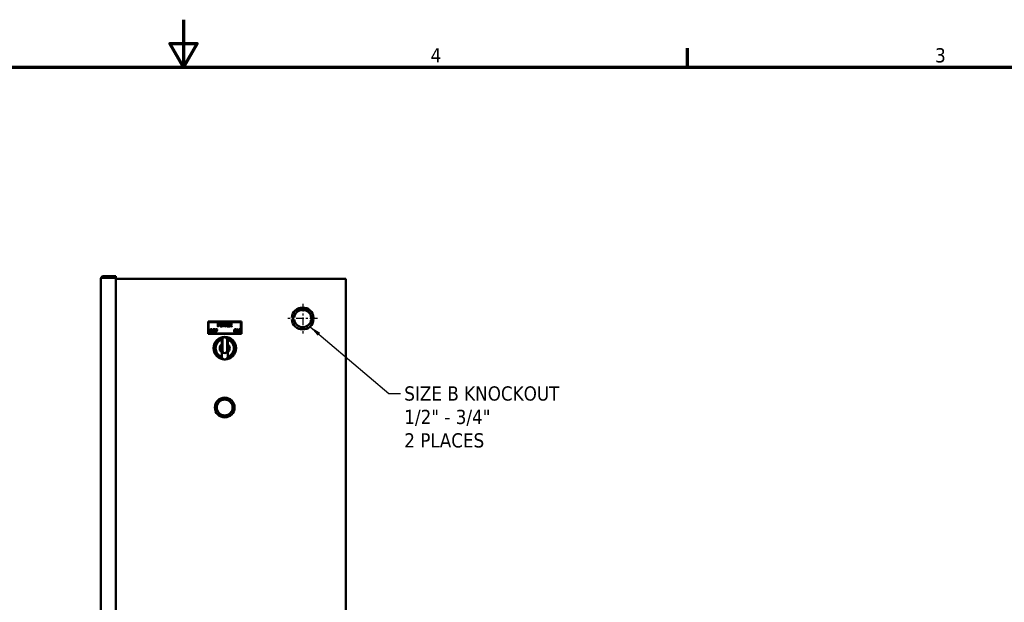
# Model space of a CAD drawing. Header units: inches. Extents: x 1 to 203, y 4 to 128.
# Tile 92 of 127: x 94 to 144, y 99 to 128. Entities that reach past the tile are written whole.
import ezdxf

# ---------------------------------------------------------------- set-up
doc = ezdxf.new("R2010")
doc.units = ezdxf.units.IN
doc.header["$LTSCALE"] = 6
doc.header["$MEASUREMENT"] = 0
doc.linetypes.add('CHAIN', pattern=[0.7087, 0.4724, -0.0591, 0.1181, -0.0591])
for name, color, linetype, lineweight in [('Border (ANSI)', 7, 'Continuous', 70), ('Center Mark (ANSI)', 7, 'Continuous', 25), ('Symbol (ANSI)', 7, 'Continuous', 25), ('Visible (ANSI)', 7, 'Continuous', 50)]:
    doc.layers.add(name, color=color, linetype=linetype, lineweight=lineweight)
doc.styles.add('Dimension Text', font='tahoma.ttf')
doc.styles.add('Note Text (ANSI)', font='tahoma.ttf')
doc.dimstyles.new('Default (ANSI)$7', dxfattribs={"dimscale": 6, "dimtxt": 0.12, "dimasz": 0.098425, "dimexe": 0.125, "dimexo": 0.0625, "dimgap": 0.031496, "dimtad": 0, "dimtih": 1, "dimtoh": 1, "dimrnd": 1e-08, "dimzin": 4, "dimdsep": 46, "dimtxsty": 'Note Text (ANSI)', "dimcen": 0.09, "dimdle": 0.393701, "dimclrd": 256, "dimclre": 256, "dimclrt": 256, "dimadec": 0, "dimazin": 1, "dimtfac": 1, "dimtofl": 0, "dimtmove": 0, "dimatfit": 3, "dimfxl": 1, "dimtolj": 1, "dimtzin": 4, "dimlwd": -1, "dimlwe": -1, "dimarcsym": 0})

# ---------------------------------------------------------------- blocks, each defined once
blk = doc.blocks.new('Borders Default Border')
at = {"layer": 'Border (ANSI)'}
blk.add_line((21.25, 21), (21.25, 21.16), dxfattribs=at)
at = {"layer": 'Border (ANSI)', "flags": 128}
for points in [[(17, 21.4), (17, 21), (16.8845, 21.2), (17.1155, 21.2), (17, 21)], [(0.5, 1), (0.5, 21), (33.5, 21), (33.5, 1), (0.5, 1)]]:
    blk.add_lwpolyline(points, dxfattribs=at)
at = {"layer": 'Border (ANSI)', "char_height": 0.12, "attachment_point": 7, "style": 'Dimension Text'}
for s, insert in [('4', (19.0831, 21.04)), ('3', (23.3377, 21.0375))]:
    blk.add_mtext(s, dxfattribs=dict(at, insert=insert))

msp = doc.modelspace()

# ---------------------------------------------------------------- linework, layer by layer
at = {"layer": 'Center Mark (ANSI)', "linetype": 'CHAIN', "ltscale": 0.138781}
for p, q in [((108.027, 114.038), (108.027, 112.538)), ((108.777, 113.288), (107.277, 113.288))]:
    msp.add_line(p, q, dxfattribs=at)
at = {"layer": 'Visible (ANSI)'}
for p, q in [((97.82, 43.14), (97.82, 115.311)), ((97.82, 115.311), (97.82, 115.311)), ((97.82, 115.311), (97.82, 115.311)), ((97.884, 115.35), (97.845, 115.382)), ((97.845, 115.35), (97.934, 115.35)), ((97.934, 115.35), (97.884, 115.35)), ((97.934, 115.424), (98.57, 115.424)), ((97.934, 115.35), (97.934, 115.35)), ((98.57, 115.35), (97.934, 115.35)), ((97.934, 115.35), (98.57, 115.35)), ((98.57, 115.424), (98.57, 115.35)), ((98.57, 43.1), (98.57, 115.35)), ((110.093, 115.288), (98.57, 115.288)), ((110.206, 115.288), (110.093, 115.288)), ((110.206, 115.288), (110.206, 43.288)), ((97.82, 114.797), (97.81, 114.797)), ((97.81, 112.28), (97.81, 114.797)), ((107.649, 113.694), (107.864, 113.694)), ((108.266, 113.788), (107.787, 113.788)), ((108.189, 113.694), (108.404, 113.694)), ((104.925, 113.131), (103.237, 113.131)), ((103.261, 113.107), (103.237, 113.131)), ((103.237, 113.131), (103.237, 112.506)), ((103.261, 113.107), (104.901, 113.107)), ((103.261, 112.529), (103.261, 113.107)), ((104.901, 113.107), (104.925, 113.131)), ((104.901, 113.107), (104.901, 112.529)), ((104.925, 112.506), (104.925, 113.131)), ((107.592, 113.338), (107.474, 113.338)), ((107.474, 113.238), (107.592, 113.238)), ((108.579, 113.338), (108.461, 113.338)), ((108.461, 113.238), (108.579, 113.238)), ((108.507, 113.1), (108.507, 113.011)), ((108.548, 113.1), (108.507, 113.1)), ((103.493, 112.59), (103.493, 112.74)), ((103.498, 112.745), (103.583, 112.745)), ((103.514, 112.721), (103.514, 112.686)), ((103.514, 112.657), (103.514, 112.59)), ((103.583, 112.726), (103.519, 112.726)), ((103.519, 112.681), (103.58, 112.681)), ((103.58, 112.662), (103.519, 112.662)), ((103.585, 112.676), (103.585, 112.667)), ((103.588, 112.74), (103.588, 112.731)), ((103.608, 112.59), (103.608, 112.74)), ((103.613, 112.745), (103.698, 112.745)), ((103.629, 112.721), (103.629, 112.686)), ((103.629, 112.657), (103.629, 112.59)), ((103.698, 112.726), (103.634, 112.726)), ((103.634, 112.681), (103.695, 112.681)), ((103.695, 112.662), (103.634, 112.662)), ((103.7, 112.676), (103.7, 112.667)), ((103.703, 112.74), (103.703, 112.731)), ((103.73, 112.891), (103.73, 113.041)), ((103.735, 113.046), (103.77, 113.046)), ((103.746, 112.886), (103.735, 112.886)), ((103.751, 113.023), (103.751, 112.969)), ((103.751, 112.941), (103.751, 112.891)), ((103.769, 113.028), (103.756, 113.028)), ((103.756, 112.964), (103.765, 112.964)), ((103.769, 112.946), (103.756, 112.946)), ((104.033, 112.89), (103.995, 113.04)), ((104, 113.046), (104.011, 113.046)), ((104.016, 113.043), (104.043, 112.934)), ((104.054, 112.886), (104.038, 112.886)), ((104.052, 112.934), (104.078, 113.043)), ((104.085, 112.999), (104.059, 112.89)), ((104.083, 113.046), (104.097, 113.046)), ((104.121, 112.89), (104.094, 112.999)), ((104.102, 113.043), (104.128, 112.933)), ((104.142, 112.886), (104.126, 112.886)), ((104.138, 112.933), (104.164, 113.043)), ((104.184, 113.04), (104.147, 112.89)), ((104.169, 113.046), (104.18, 113.046)), ((104.205, 112.891), (104.205, 113.041)), ((104.21, 113.046), (104.3, 113.046)), ((104.3, 112.886), (104.21, 112.886)), ((104.226, 113.022), (104.226, 112.989)), ((104.226, 112.96), (104.226, 112.91)), ((104.3, 113.027), (104.231, 113.027)), ((104.231, 112.984), (104.295, 112.984)), ((104.295, 112.965), (104.231, 112.965)), ((104.231, 112.905), (104.3, 112.905)), ((104.3, 112.979), (104.3, 112.97)), ((104.305, 113.041), (104.305, 113.032)), ((104.305, 112.9), (104.305, 112.891)), ((104.329, 112.891), (104.329, 113.041)), ((104.334, 113.046), (104.37, 113.046)), ((104.345, 112.886), (104.334, 112.886)), ((104.35, 113.023), (104.35, 112.973)), ((104.35, 112.945), (104.35, 112.891)), ((104.371, 113.028), (104.355, 113.028)), ((104.355, 112.968), (104.368, 112.968)), ((104.372, 112.95), (104.355, 112.95)), ((104.423, 112.888), (104.376, 112.948)), ((104.4, 112.951), (104.446, 112.895)), ((104.442, 112.886), (104.427, 112.886)), ((104.719, 112.59), (104.719, 112.74)), ((104.724, 112.745), (104.746, 112.745)), ((104.739, 112.702), (104.739, 112.59)), ((104.808, 112.587), (104.748, 112.704)), ((104.75, 112.742), (104.804, 112.637)), ((104.813, 112.639), (104.813, 112.74)), ((104.818, 112.745), (104.828, 112.745)), ((104.833, 112.74), (104.833, 112.59)), ((97.82, 112.28), (97.81, 112.28)), ((103.261, 112.529), (103.237, 112.506)), ((103.237, 112.506), (104.925, 112.506)), ((104.901, 112.529), (103.261, 112.529)), ((103.509, 112.585), (103.498, 112.585)), ((103.624, 112.585), (103.613, 112.585)), ((103.928, 112.222), (103.928, 112.223)), ((103.928, 112.223), (103.928, 112.222)), ((103.931, 112.223), (103.928, 112.223)), ((103.928, 112.21), (103.948, 112.21)), ((103.942, 111.963), (103.928, 112.21)), ((103.928, 111.988), (103.928, 112.21)), ((103.948, 112.21), (103.959, 112.012)), ((103.963, 112.221), (103.963, 111.662)), ((104.199, 111.662), (104.199, 112.221)), ((104.203, 112.012), (104.203, 112.221)), ((104.203, 112.012), (104.214, 112.21)), ((104.214, 112.21), (104.214, 112.221)), ((104.214, 112.21), (104.234, 112.21)), ((104.234, 112.21), (104.22, 111.963)), ((104.231, 112.223), (104.235, 112.223)), ((104.234, 112.21), (104.234, 111.988)), ((104.235, 112.223), (104.235, 112.222)), ((104.235, 112.222), (104.235, 112.223)), ((104.734, 112.585), (104.724, 112.585)), ((104.828, 112.585), (104.812, 112.585)), ((104.901, 112.529), (104.925, 112.506)), ((103.928, 111.947), (103.928, 111.988)), ((103.928, 111.629), (103.928, 111.947)), ((103.928, 111.587), (103.928, 111.629)), ((103.959, 112.012), (103.963, 112.012)), ((104.199, 112.012), (104.203, 112.012)), ((104.234, 111.988), (104.234, 111.947)), ((104.234, 111.947), (104.234, 111.629)), ((104.234, 111.629), (104.234, 111.587))]:
    msp.add_line(p, q, dxfattribs=at)
for centre, radius in [((104.081, 111.788), 0.571), ((104.081, 111.788), 0.567), ((104.081, 108.788), 0.5), ((104.081, 108.788), 0.4)]:
    msp.add_circle(centre, radius, dxfattribs=at)
for centre, radius, start, end in [((97.934, 115.311), 0.113, 179.8024, 179.904), ((97.934, 115.311), 0.113, 179.8024, 179.904), ((97.934, 115.311), 0.113, 90, 141.3362), ((97.934, 115.311), 0.0394, 90, 93.6229), ((108.027, 113.288), 0.555, 5.1735, 174.8265), ((108.027, 113.288), 0.438, 6.5624, 173.4376), ((108.027, 113.288), 0.555, 185.1735, 354.8265), ((108.027, 113.288), 0.438, 186.5624, 353.4376), ((103.498, 112.74), 0.005, 90, 180), ((103.519, 112.721), 0.005, 90, 180), ((103.519, 112.686), 0.005, 180, 270), ((103.519, 112.657), 0.005, 90, 180), ((103.58, 112.676), 0.005, 0, 90), ((103.58, 112.667), 0.005, 270, 0), ((103.583, 112.74), 0.005, 0, 90), ((103.583, 112.731), 0.005, 270, 0), ((103.613, 112.74), 0.005, 90, 180), ((103.634, 112.721), 0.005, 90, 180), ((103.634, 112.686), 0.005, 180, 270), ((103.634, 112.657), 0.005, 90, 180), ((103.695, 112.676), 0.005, 0, 90), ((103.695, 112.667), 0.005, 270, 0), ((103.698, 112.74), 0.005, 0, 90), ((103.698, 112.731), 0.005, 270, 0), ((103.735, 113.041), 0.005, 90, 180), ((103.735, 112.891), 0.005, 180, 270), ((103.746, 112.891), 0.005, 270, 0), ((103.756, 113.023), 0.005, 90, 180), ((103.756, 112.969), 0.005, 180, 270), ((103.756, 112.941), 0.005, 90, 180), ((104, 113.041), 0.005, 90, 194.3199), ((104.011, 113.041), 0.005, 13.627, 90), ((104.038, 112.891), 0.005, 194.3199, 270), ((104.047, 112.935), 0.005, 193.627, 346.4788), ((104.054, 112.891), 0.005, 270, 346.5974), ((104.083, 113.041), 0.005, 90, 166.4788), ((104.09, 112.998), 0.005, 13.7726, 166.5974), ((104.097, 113.041), 0.005, 13.4748, 90), ((104.126, 112.891), 0.005, 193.7726, 270), ((104.133, 112.934), 0.005, 193.4748, 346.5776), ((104.142, 112.891), 0.005, 270, 345.8982), ((104.169, 113.041), 0.005, 90, 166.5776), ((104.18, 113.041), 0.005, 345.8982, 90), ((104.21, 113.041), 0.005, 90, 180), ((104.21, 112.891), 0.005, 180, 270), ((104.231, 113.022), 0.005, 90, 180), ((104.231, 112.989), 0.005, 180, 270), ((104.231, 112.96), 0.005, 90, 180), ((104.231, 112.91), 0.005, 180, 270), ((104.295, 112.979), 0.005, 0, 90), ((104.295, 112.97), 0.005, 270, 0), ((104.3, 113.041), 0.005, 0, 90), ((104.3, 113.032), 0.005, 270, 0), ((104.3, 112.9), 0.005, 0, 90), ((104.3, 112.891), 0.005, 270, 0), ((104.334, 113.041), 0.005, 90, 180), ((104.334, 112.891), 0.005, 180, 270), ((104.345, 112.891), 0.005, 270, 0), ((104.355, 113.023), 0.005, 90, 180), ((104.355, 112.973), 0.005, 180, 270), ((104.355, 112.945), 0.005, 90, 180), ((104.372, 112.945), 0.005, 38.46, 90), ((104.427, 112.891), 0.005, 218.46, 270), ((104.442, 112.891), 0.005, 270, 39.2662), ((104.724, 112.74), 0.005, 90, 180), ((104.744, 112.702), 0.005, 27.165, 180), ((104.746, 112.74), 0.005, 26.9624, 90), ((104.808, 112.639), 0.005, 206.9624, 0), ((104.818, 112.74), 0.005, 90, 180), ((104.828, 112.74), 0.005, 0, 90), ((103.498, 112.59), 0.005, 180, 270), ((103.509, 112.59), 0.005, 270, 0), ((104.081, 111.788), 0.547, 98.1849, 260.9812), ((104.081, 111.788), 0.547, 98.2299, 260.9311), ((104.081, 111.788), 0.544, 98.8829, 260.2021), ((104.081, 111.788), 0.527, 101.4561, 257.2959), ((103.613, 112.59), 0.005, 180, 270), ((104.081, 111.788), 0.461, 106.7633, 250.8346), ((103.624, 112.59), 0.005, 270, 0), ((104.081, 112.221), 0.118, 0, 180), ((104.081, 111.788), 0.547, 279.0188, 81.8151), ((104.081, 111.788), 0.547, 279.0689, 81.7701), ((104.081, 111.788), 0.544, 279.7979, 81.1171), ((104.081, 111.788), 0.527, 282.7041, 78.5439), ((104.081, 111.788), 0.461, 289.1654, 73.2367), ((104.082, 112.221), 0.132, 0.0033, 3.4664), ((104.724, 112.59), 0.005, 180, 270), ((104.734, 112.59), 0.005, 270, 0), ((104.812, 112.59), 0.005, 207.165, 270), ((104.828, 112.59), 0.005, 270, 0), ((104.081, 111.788), 0.252, 127.3261, 232.6739), ((104.081, 111.788), 0.22, 133.8659, 226.1341), ((104.081, 111.662), 0.118, 180, 212.4444), ((104.081, 111.662), 0.118, 327.5556, 0), ((104.081, 111.788), 0.252, 307.3261, 52.6739), ((104.081, 111.788), 0.22, 313.8659, 46.1341), ((104.081, 111.662), 0.118, 212.4444, 327.5556), ((104.081, 111.788), 0.544, 275.8134, 275.8135)]:
    msp.add_arc(centre, radius, start, end, dxfattribs=at)
for centre, start_param, end_param in [((103.981, 111.964), 0.032247, 1.083473), ((104.181, 111.964), 2.058119, 3.109346)]:
    msp.add_ellipse(centre, major_axis=(-0.0394, 0), ratio=0.57735, start_param=start_param, end_param=end_param, dxfattribs=at)
for points, degree in [([(97.845, 115.382), (97.829, 115.362), (97.82, 115.337), (97.82, 115.311)], 3), ([(97.845, 115.35), (97.829, 115.337), (97.82, 115.324), (97.82, 115.311)], 3), ([(97.884, 115.35), (97.884, 115.35), (97.884, 115.35), (97.884, 115.35)], 3), ([(103.328, 112.665), (103.328, 112.685), (103.338, 112.715), (103.347, 112.726)], 2), ([(103.347, 112.603), (103.338, 112.614), (103.328, 112.645), (103.328, 112.665)], 2), ([(103.347, 112.726), (103.357, 112.737), (103.383, 112.748), (103.399, 112.748)], 2), ([(103.399, 112.581), (103.382, 112.581), (103.357, 112.592), (103.347, 112.603)], 2), ([(103.363, 112.713), (103.357, 112.705), (103.35, 112.68), (103.35, 112.665)], 2), ([(103.35, 112.665), (103.35, 112.633), (103.377, 112.6), (103.399, 112.6)], 2), ([(103.399, 112.73), (103.387, 112.73), (103.37, 112.722), (103.363, 112.713)], 2), ([(103.399, 112.748), (103.415, 112.748), (103.441, 112.737), (103.45, 112.726)], 2), ([(103.434, 112.713), (103.428, 112.721), (103.41, 112.73), (103.399, 112.73)], 2), ([(103.399, 112.6), (103.421, 112.6), (103.447, 112.633), (103.447, 112.665)], 2), ([(103.45, 112.603), (103.44, 112.592), (103.414, 112.581), (103.399, 112.581)], 2), ([(103.447, 112.665), (103.447, 112.681), (103.44, 112.705), (103.434, 112.713)], 2), ([(103.45, 112.726), (103.459, 112.716), (103.469, 112.685), (103.469, 112.665)], 2), ([(103.469, 112.665), (103.469, 112.645), (103.46, 112.614), (103.45, 112.603)], 2), ([(103.765, 112.964), (103.778, 112.964), (103.794, 112.968), (103.8, 112.974)], 2), ([(103.797, 113.022), (103.792, 113.025), (103.779, 113.028), (103.769, 113.028)], 2), ([(103.817, 112.963), (103.808, 112.954), (103.786, 112.946), (103.769, 112.946)], 2), ([(103.77, 113.046), (103.784, 113.046), (103.804, 113.042), (103.812, 113.036)], 2), ([(103.809, 112.997), (103.809, 113.006), (103.803, 113.018), (103.797, 113.022)], 2), ([(103.8, 112.974), (103.804, 112.979), (103.809, 112.99), (103.809, 112.997)], 2), ([(103.812, 113.036), (103.821, 113.03), (103.831, 113.011), (103.831, 112.998)], 2), ([(103.831, 112.998), (103.831, 112.988), (103.823, 112.969), (103.817, 112.963)], 2), ([(103.842, 112.966), (103.842, 112.986), (103.852, 113.017), (103.861, 113.028)], 2), ([(103.861, 112.905), (103.852, 112.915), (103.842, 112.947), (103.842, 112.966)], 2), ([(103.861, 113.028), (103.87, 113.039), (103.896, 113.05), (103.913, 113.05)], 2), ([(103.913, 112.883), (103.896, 112.883), (103.87, 112.894), (103.861, 112.905)], 2), ([(103.877, 113.015), (103.871, 113.007), (103.864, 112.982), (103.864, 112.966)], 2), ([(103.864, 112.966), (103.864, 112.935), (103.891, 112.901), (103.913, 112.901)], 2), ([(103.913, 113.031), (103.901, 113.031), (103.884, 113.023), (103.877, 113.015)], 2), ([(103.913, 113.05), (103.929, 113.05), (103.955, 113.038), (103.964, 113.028)], 2), ([(103.948, 113.015), (103.942, 113.023), (103.924, 113.031), (103.913, 113.031)], 2), ([(103.913, 112.901), (103.935, 112.901), (103.961, 112.935), (103.961, 112.966)], 2), ([(103.964, 112.905), (103.954, 112.894), (103.928, 112.883), (103.913, 112.883)], 2), ([(103.961, 112.966), (103.961, 112.982), (103.954, 113.007), (103.948, 113.015)], 2), ([(103.964, 113.028), (103.973, 113.017), (103.983, 112.986), (103.983, 112.966)], 2), ([(103.983, 112.966), (103.983, 112.947), (103.974, 112.915), (103.964, 112.905)], 2), ([(104.368, 112.968), (104.378, 112.968), (104.392, 112.971), (104.397, 112.976)], 2), ([(104.37, 113.046), (104.383, 113.046), (104.402, 113.043), (104.41, 113.038)], 2), ([(104.396, 113.023), (104.392, 113.026), (104.38, 113.028), (104.371, 113.028)], 2), ([(104.406, 113.001), (104.406, 113.008), (104.402, 113.019), (104.396, 113.023)], 2), ([(104.397, 112.976), (104.402, 112.981), (104.406, 112.993), (104.406, 113.001)], 2), ([(104.41, 113.038), (104.419, 113.033), (104.429, 113.016), (104.429, 113.003)], 2), ([(104.554, 112.665), (104.554, 112.685), (104.564, 112.715), (104.573, 112.726)], 2), ([(104.573, 112.603), (104.564, 112.614), (104.554, 112.645), (104.554, 112.665)], 2), ([(104.573, 112.726), (104.583, 112.737), (104.609, 112.748), (104.625, 112.748)], 2), ([(104.625, 112.581), (104.608, 112.581), (104.583, 112.592), (104.573, 112.603)], 2), ([(104.589, 112.713), (104.583, 112.705), (104.576, 112.68), (104.576, 112.665)], 2), ([(104.576, 112.665), (104.576, 112.633), (104.603, 112.6), (104.625, 112.6)], 2), ([(104.625, 112.73), (104.613, 112.73), (104.596, 112.722), (104.589, 112.713)], 2), ([(104.625, 112.748), (104.641, 112.748), (104.667, 112.737), (104.676, 112.726)], 2), ([(104.66, 112.713), (104.654, 112.721), (104.636, 112.73), (104.625, 112.73)], 2), ([(104.625, 112.6), (104.647, 112.6), (104.673, 112.633), (104.673, 112.665)], 2), ([(104.676, 112.603), (104.666, 112.592), (104.64, 112.581), (104.625, 112.581)], 2), ([(104.673, 112.665), (104.673, 112.681), (104.666, 112.705), (104.66, 112.713)], 2), ([(104.676, 112.726), (104.685, 112.716), (104.695, 112.685), (104.695, 112.665)], 2), ([(104.695, 112.665), (104.695, 112.645), (104.686, 112.614), (104.676, 112.603)], 2)]:
    msp.add_open_spline(points, degree=degree, dxfattribs=at)
for points, degree, knots in [([(103.351, 112.723), (103.351, 112.723), (103.351, 112.723), (103.35, 112.724), (103.35, 112.724), (103.349, 112.725), (103.349, 112.725), (103.348, 112.726), (103.348, 112.726), (103.347, 112.726), (103.347, 112.726), (103.347, 112.726)], 3, [-0.0000926, -0.0000926, -0.0000926, -0.0000926, 0, 0, 0.00503705, 0.00503705, 0.00999849, 0.00999849, 0.01495953, 0.01495953, 0.01992038, 0.01992038, 0.01992038, 0.01992038]), ([(103.446, 112.723), (103.446, 112.723), (103.446, 112.723), (103.447, 112.724), (103.448, 112.724), (103.448, 112.725), (103.449, 112.725), (103.45, 112.726), (103.45, 112.726), (103.45, 112.726), (103.45, 112.726), (103.45, 112.726)], 3, [-0.02001256, -0.02001256, -0.02001256, -0.02001256, -0.01991996, -0.01991996, -0.0148834, -0.0148834, -0.00992208, -0.00992208, -0.00496099, -0.00496099, 0, 0, 0, 0]), ([(103.803, 112.97), (103.803, 112.97), (103.803, 112.97), (103.803, 112.971), (103.802, 112.971), (103.801, 112.972), (103.801, 112.972), (103.8, 112.973), (103.8, 112.973), (103.8, 112.974), (103.8, 112.974), (103.8, 112.974)], 3, [-0.02001271, -0.02001271, -0.02001271, -0.02001271, -0.01992011, -0.01992011, -0.01488331, -0.01488331, -0.00992189, -0.00992189, -0.00496084, -0.00496084, 0, 0, 0, 0]), ([(103.865, 113.025), (103.865, 113.025), (103.865, 113.025), (103.864, 113.025), (103.864, 113.026), (103.863, 113.027), (103.863, 113.027), (103.862, 113.027), (103.862, 113.028), (103.861, 113.028), (103.861, 113.028), (103.861, 113.028)], 3, [-0.0000926, -0.0000926, -0.0000926, -0.0000926, 0, 0, 0.00503705, 0.00503705, 0.00999849, 0.00999849, 0.01495953, 0.01495953, 0.01992038, 0.01992038, 0.01992038, 0.01992038]), ([(103.96, 113.025), (103.96, 113.025), (103.96, 113.025), (103.961, 113.025), (103.961, 113.026), (103.962, 113.026), (103.963, 113.027), (103.963, 113.027), (103.964, 113.028), (103.964, 113.028), (103.964, 113.028), (103.964, 113.028)], 3, [-0.02001256, -0.02001256, -0.02001256, -0.02001256, -0.01991996, -0.01991996, -0.0148834, -0.0148834, -0.00992208, -0.00992208, -0.00496099, -0.00496099, 0, 0, 0, 0]), ([(104.401, 112.973), (104.401, 112.973), (104.401, 112.973), (104.4, 112.973), (104.4, 112.973), (104.399, 112.974), (104.399, 112.975), (104.398, 112.975), (104.398, 112.976), (104.397, 112.976), (104.397, 112.976), (104.397, 112.976)], 3, [-0.0000926, -0.0000926, -0.0000926, -0.0000926, 0, 0, 0.0050371, 0.0050371, 0.00999863, 0.00999863, 0.01495965, 0.01495965, 0.01992037, 0.01992037, 0.01992037, 0.01992037]), ([(104.4, 112.951), (104.399, 112.951), (104.399, 112.952), (104.399, 112.953), (104.398, 112.954), (104.399, 112.955), (104.399, 112.956), (104.399, 112.957), (104.4, 112.957), (104.4, 112.958), (104.401, 112.958), (104.401, 112.959)], 3, [0, 0, 0, 0, 0.00496118, 0.00496118, 0.00992237, 0.00992237, 0.01488355, 0.01488355, 0.01888589, 0.01888589, 0.02288822, 0.02288822, 0.02288822, 0.02288822]), ([(104.429, 113.003), (104.429, 112.985), (104.413, 112.964), (104.401, 112.959)], 2, [0, 0, 0, 1, 1.800624, 1.800624, 1.800624]), ([(104.577, 112.723), (104.577, 112.723), (104.577, 112.723), (104.576, 112.724), (104.576, 112.724), (104.575, 112.725), (104.575, 112.725), (104.574, 112.726), (104.574, 112.726), (104.573, 112.726), (104.573, 112.726), (104.573, 112.726)], 3, [-0.0000926, -0.0000926, -0.0000926, -0.0000926, 0, 0, 0.00503705, 0.00503705, 0.00999849, 0.00999849, 0.01495953, 0.01495953, 0.01992038, 0.01992038, 0.01992038, 0.01992038]), ([(104.672, 112.723), (104.672, 112.723), (104.672, 112.723), (104.673, 112.724), (104.674, 112.724), (104.674, 112.725), (104.675, 112.725), (104.676, 112.726), (104.676, 112.726), (104.676, 112.726), (104.676, 112.726), (104.676, 112.726)], 3, [-0.02001256, -0.02001256, -0.02001256, -0.02001256, -0.01991996, -0.01991996, -0.0148834, -0.0148834, -0.00992208, -0.00992208, -0.00496099, -0.00496099, 0, 0, 0, 0]), ([(104.215, 112.229), (104.214, 112.243), (104.207, 112.275), (104.179, 112.317), (104.134, 112.348), (104.081, 112.358), (104.028, 112.348), (103.983, 112.317), (103.955, 112.275), (103.948, 112.243), (103.948, 112.229)], 3, [0.0090715, 0.0090715, 0.0090715, 0.0090715, 0.0601439, 0.1202878, 0.1804318, 0.2405757, 0.3007196, 0.3608635, 0.4210074, 0.4720799, 0.4720799, 0.4720799, 0.4720799]), ([(103.948, 112.229), (103.948, 112.226), (103.948, 112.223), (103.948, 112.217), (103.948, 112.213), (103.948, 112.21)], 3, [0.47177695, 0.47177695, 0.47177695, 0.47177695, 0.48115135, 0.48115135, 0.4944583, 0.4944583, 0.4944583, 0.4944583]), ([(103.959, 112.012), (103.959, 112.078), (103.959, 112.145), (103.959, 112.226), (103.959, 112.243), (103.973, 112.28), (103.982, 112.293), (104.003, 112.316), (104.016, 112.325), (104.045, 112.339), (104.061, 112.342), (104.092, 112.344), (104.108, 112.341), (104.138, 112.33), (104.151, 112.322), (104.175, 112.301), (104.184, 112.287), (104.195, 112.266), (104.198, 112.257), (104.202, 112.239), (104.203, 112.23), (104.203, 112.221)], 3, [0.000001, 0.000001, 0.000001, 0.000001, 0.506087, 0.506087, 0.61786, 0.61786, 0.70282, 0.70282, 0.804761, 0.804761, 0.9279, 0.9279, 1.077366, 1.077366, 1.25847, 1.25847, 1.476573, 1.476573, 1.616189, 1.616189, 1.757351, 1.757351, 1.757351, 1.757351]), ([(103.928, 111.587), (103.928, 111.517), (103.928, 111.446), (103.928, 111.367), (103.929, 111.36), (103.93, 111.353)], 3, [0.31751174, 0.31751174, 0.31751174, 0.31751174, 0.40483348, 0.40483348, 0.41368517, 0.41368517, 0.41368517, 0.41368517]), ([(103.929, 111.353), (103.931, 111.341), (103.939, 111.309), (103.969, 111.264), (104.02, 111.229), (104.081, 111.217), (104.142, 111.229), (104.194, 111.264), (104.223, 111.309), (104.231, 111.341), (104.233, 111.353)], 3, [0.4135472, 0.4135472, 0.4135472, 0.4135472, 0.4286251, 0.4524167, 0.4762084, 0.5, 0.5237916, 0.5475833, 0.5713749, 0.5864528, 0.5864528, 0.5864528, 0.5864528]), ([(104.232, 111.353), (104.233, 111.36), (104.234, 111.367), (104.234, 111.446), (104.234, 111.517), (104.234, 111.587)], 3, [0.58631483, 0.58631483, 0.58631483, 0.58631483, 0.59516652, 0.59516652, 0.68248826, 0.68248826, 0.68248826, 0.68248826])]:
    msp.add_open_spline(points, degree=degree, knots=knots, dxfattribs=at)

# ---------------------------------------------------------------- block references
at = {"xscale": 6, "yscale": 6, "zscale": 6}
msp.add_blockref('Borders Default Border', (0, 0), dxfattribs=at)

# ---------------------------------------------------------------- texts
at = {"layer": 'Symbol (ANSI)', "insert": (113.166, 109.858), "char_height": 0.72, "width": 8.28175, "attachment_point": 1, "line_spacing_factor": 0.987884, "style": 'Note Text (ANSI)'}
msp.add_mtext('\\fTahoma|b0|i0;SIZE B KNOCKOUT\\P\\fTahoma|b0|i0;1/2" - 3/4"\\P\\fTahoma|b0|i0;2 PLACES', dxfattribs=at)

# ---------------------------------------------------------------- leaders
at = {"layer": 'Symbol (ANSI)', "annotation_type": 0, "has_hookline": 1, "hookline_direction": 0, "text_width": 8.245}
msp.add_leader([(108.398, 112.876), (112.386, 109.498), (112.977, 109.498)], dimstyle='Default (ANSI)$7', override={"dimtad": 0}, dxfattribs=at)

doc.saveas('drawing.dxf')
